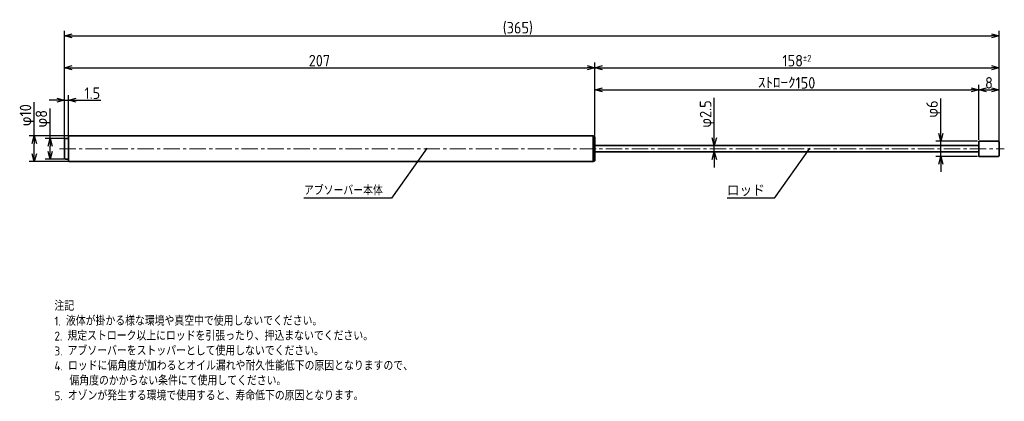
# Model space of a CAD drawing. Header units: millimetres. Extents: x 90 to 474, y 82 to 1007.
# Tile 2 of 2: x 90 to 474, y 858 to 1007. Entities that reach past the tile are written whole.
import ezdxf

# ---------------------------------------------------------------- set-up
doc = ezdxf.new("R2010")
doc.units = ezdxf.units.MM
doc.header["$LTSCALE"] = 0.2
doc.linetypes.add('CENTER', pattern=[50.8, 31.75, -6.35, 6.35, -6.35])
for name, color, linetype, lineweight in [('18-0-CON', 3, 'Continuous', 18), ('18-2-CEN', 1, 'CENTER', 18), ('35-0-CON', 7, 'Continuous', 35)]:
    doc.layers.add(name, color=color, linetype=linetype, lineweight=lineweight)
doc.styles.add('Dimension', font='isocp.shx', dxfattribs={"bigfont": 'bigfont.shx'})
doc.styles.get("Standard").update_dxf_attribs({"font": 'isocp.shx', "bigfont": 'bigfont.shx'})
doc.dimstyles.new('外形図／部品図', dxfattribs={"dimscale": 0, "dimtxt": 4.5, "dimasz": 3, "dimexe": 2, "dimexo": 0.5, "dimgap": 0.5, "dimtad": 1, "dimdec": 3, "dimdsep": 46, "dimtxsty": 'Dimension', "dimblk": 'OPEN30', "dimcen": 2.5, "dimclrd": 161, "dimclre": 161, "dimclrt": 161, "dimazin": 2, "dimtm": 1e-09, "dimtfac": 0.6, "dimtdec": 3, "dimtmove": 0, "dimatfit": 3, "dimldrblk": 'OPEN30', "dimfxl": 1, "dimarcsym": 0})

# ---------------------------------------------------------------- blocks, each defined once
blk = doc.blocks.new('_Open30')
at = {"color": 0, "linetype": 'ByBlock', "lineweight": -2}
for p, q in [((-1, 0.27), (0, 0)), ((0, 0), (-1, -0.27)), ((0, 0), (-1, 0))]:
    blk.add_line(p, q, dxfattribs=at)
blk = doc.blocks.new('*D26')
at = {"layer": '18-0-CON', "color": 161, "lineweight": -2}
for p, q in [((107.34, 960.96), (107.34, 990.42)), ((110.34, 988.42), (311.36, 988.42)), ((314.36, 961.92), (314.36, 990.42))]:
    blk.add_line(p, q, dxfattribs=at)
at = {"layer": 'Defpoints', "color": 0}
for p in [(314.36, 988.42), (314.36, 961.42), (107.34, 960.46)]:
    blk.add_point(p, dxfattribs=at)
at = {"layer": '18-0-CON', "color": 161, "lineweight": -2, "xscale": 3, "yscale": 3, "zscale": 3, "rotation": 180}
blk.add_blockref('_Open30', (107.34, 988.42), dxfattribs=at)
at = {"layer": '18-0-CON', "color": 161, "lineweight": -2, "xscale": 3, "yscale": 3, "zscale": 3}
blk.add_blockref('_Open30', (314.36, 988.42), dxfattribs=at)
at = {"layer": '18-0-CON', "color": 161, "insert": (206.84, 991.17), "char_height": 4.5, "attachment_point": 5, "style": 'Dimension'}
blk.add_mtext('207', dxfattribs=at)
blk = doc.blocks.new('*D27')
at = {"layer": '18-0-CON', "color": 161, "lineweight": -2}
for p, q in [((95.49, 961.76), (95.49, 974.99)), ((108.64, 961.76), (93.49, 961.76)), ((95.49, 954.76), (95.49, 958.76)), ((108.64, 951.76), (93.49, 951.76))]:
    blk.add_line(p, q, dxfattribs=at)
at = {"layer": 'Defpoints', "color": 0}
for p in [(109.14, 961.76), (95.49, 951.76), (109.14, 951.76)]:
    blk.add_point(p, dxfattribs=at)
at = {"layer": '18-0-CON', "color": 161, "lineweight": -2, "xscale": 3, "yscale": 3, "zscale": 3}
for p, rotation in [((95.49, 961.76), 90), ((95.49, 951.76), 270)]:
    blk.add_blockref('_Open30', p, dxfattribs=dict(at, rotation=rotation))
at = {"layer": '18-0-CON', "color": 161, "insert": (92.74, 969.88), "char_height": 4.5, "attachment_point": 5, "rotation": 90, "style": 'Dimension'}
blk.add_mtext('φ10', dxfattribs=at)
blk = doc.blocks.new('*D31')
at = {"layer": '18-0-CON', "color": 161, "lineweight": -2}
for p, q in [((361.08, 961.01), (361.08, 976.68)), ((382.54, 958.01), (359.08, 958.01)), ((361.08, 955.51), (361.08, 958.01)), ((382.54, 955.51), (359.08, 955.51)), ((361.08, 952.51), (361.08, 949.51))]:
    blk.add_line(p, q, dxfattribs=at)
at = {"layer": 'Defpoints', "color": 0}
for p in [(383.04, 958.01), (361.08, 955.51), (383.04, 955.51)]:
    blk.add_point(p, dxfattribs=at)
at = {"layer": '18-0-CON', "color": 161, "lineweight": -2, "xscale": 3, "yscale": 3, "zscale": 3}
for p, rotation in [((361.08, 958.01), 270), ((361.08, 955.51), 90)]:
    blk.add_blockref('_Open30', p, dxfattribs=dict(at, rotation=rotation))
at = {"layer": '18-0-CON', "color": 161, "insert": (358.33, 970.34), "char_height": 4.5, "attachment_point": 5, "rotation": 90, "style": 'Dimension'}
blk.add_mtext('φ2.5', dxfattribs=at)
blk = doc.blocks.new('*D32')
at = {"layer": '18-0-CON', "color": 161, "lineweight": -2}
for p, q in [((107.34, 960.96), (107.34, 1002.85)), ((110.34, 1000.85), (469.34, 1000.85)), ((472.34, 957.26), (472.34, 1002.85))]:
    blk.add_line(p, q, dxfattribs=at)
at = {"layer": 'Defpoints', "color": 0}
for p in [(472.34, 1000.85), (107.34, 960.46), (472.34, 956.76)]:
    blk.add_point(p, dxfattribs=at)
at = {"layer": '18-0-CON', "color": 161, "lineweight": -2, "xscale": 3, "yscale": 3, "zscale": 3, "rotation": 180}
blk.add_blockref('_Open30', (107.34, 1000.85), dxfattribs=at)
at = {"layer": '18-0-CON', "color": 161, "lineweight": -2, "xscale": 3, "yscale": 3, "zscale": 3}
blk.add_blockref('_Open30', (472.34, 1000.85), dxfattribs=at)
at = {"layer": '18-0-CON', "color": 161, "insert": (284.34, 1003.82), "char_height": 4.5, "attachment_point": 5, "style": 'Dimension'}
blk.add_mtext('(365)', dxfattribs=at)
blk = doc.blocks.new('*D33')
at = {"layer": '18-0-CON', "color": 161, "lineweight": -2}
for p, q in [((314.36, 961.92), (314.36, 981.76)), ((464.34, 960.26), (464.34, 981.76)), ((317.36, 979.76), (461.34, 979.76))]:
    blk.add_line(p, q, dxfattribs=at)
at = {"layer": 'Defpoints', "color": 0}
for p in [(464.34, 979.76), (314.36, 961.42), (464.34, 959.76)]:
    blk.add_point(p, dxfattribs=at)
at = {"layer": '18-0-CON', "color": 161, "lineweight": -2, "xscale": 3, "yscale": 3, "zscale": 3, "rotation": 180}
blk.add_blockref('_Open30', (314.36, 979.76), dxfattribs=at)
at = {"layer": '18-0-CON', "color": 161, "lineweight": -2, "xscale": 3, "yscale": 3, "zscale": 3}
blk.add_blockref('_Open30', (464.34, 979.76), dxfattribs=at)
at = {"layer": '18-0-CON', "color": 161, "insert": (389.34, 982.51), "char_height": 4.5, "attachment_point": 5, "style": 'Dimension'}
blk.add_mtext('\\A2;ｽﾄﾛｰｸ150', dxfattribs=at)
blk = doc.blocks.new('*D34')
at = {"layer": '18-0-CON', "color": 161, "lineweight": -2}
for p, q in [((107.34, 960.96), (107.34, 977.73)), ((108.84, 961.96), (108.84, 977.73)), ((104.34, 975.73), (101.34, 975.73)), ((107.34, 975.73), (108.84, 975.73)), ((111.84, 975.73), (121.42, 975.73))]:
    blk.add_line(p, q, dxfattribs=at)
at = {"layer": 'Defpoints', "color": 0}
for p in [(108.84, 975.73), (108.84, 961.46), (107.34, 960.46)]:
    blk.add_point(p, dxfattribs=at)
at = {"layer": '18-0-CON', "color": 161, "lineweight": -2, "xscale": 3, "yscale": 3, "zscale": 3}
blk.add_blockref('_Open30', (107.34, 975.73), dxfattribs=at)
at = {"layer": '18-0-CON', "color": 161, "lineweight": -2, "xscale": 3, "yscale": 3, "zscale": 3, "rotation": 180}
blk.add_blockref('_Open30', (108.84, 975.73), dxfattribs=at)
at = {"layer": '18-0-CON', "color": 161, "insert": (118.13, 978.48), "char_height": 4.5, "attachment_point": 5, "style": 'Dimension'}
blk.add_mtext('1.5', dxfattribs=at)
blk = doc.blocks.new('*D35')
at = {"layer": '18-0-CON', "color": 161, "lineweight": -2}
for p, q in [((101.68, 960.76), (101.68, 972.48)), ((107.14, 960.76), (99.68, 960.76)), ((101.68, 955.76), (101.68, 957.76)), ((107.14, 952.76), (99.68, 952.76))]:
    blk.add_line(p, q, dxfattribs=at)
at = {"layer": 'Defpoints', "color": 0}
for p in [(107.64, 960.76), (101.68, 952.76), (107.64, 952.76)]:
    blk.add_point(p, dxfattribs=at)
at = {"layer": '18-0-CON', "color": 161, "lineweight": -2, "xscale": 3, "yscale": 3, "zscale": 3}
for p, rotation in [((101.68, 960.76), 90), ((101.68, 952.76), 270)]:
    blk.add_blockref('_Open30', p, dxfattribs=dict(at, rotation=rotation))
at = {"layer": '18-0-CON', "color": 161, "insert": (98.93, 968.49), "char_height": 4.5, "attachment_point": 5, "rotation": 90, "style": 'Dimension'}
blk.add_mtext('φ8', dxfattribs=at)
blk = doc.blocks.new('*D46')
at = {"layer": '18-0-CON', "color": 161, "lineweight": -2}
for p, q in [((464.34, 960.26), (464.34, 981.76)), ((472.34, 957.26), (472.34, 981.76)), ((467.34, 979.76), (469.34, 979.76))]:
    blk.add_line(p, q, dxfattribs=at)
at = {"layer": 'Defpoints', "color": 0}
for p in [(472.34, 979.76), (464.34, 959.76), (472.34, 956.76)]:
    blk.add_point(p, dxfattribs=at)
at = {"layer": '18-0-CON', "color": 161, "lineweight": -2, "xscale": 3, "yscale": 3, "zscale": 3, "rotation": 180}
blk.add_blockref('_Open30', (464.34, 979.76), dxfattribs=at)
at = {"layer": '18-0-CON', "color": 161, "lineweight": -2, "xscale": 3, "yscale": 3, "zscale": 3}
blk.add_blockref('_Open30', (472.34, 979.76), dxfattribs=at)
at = {"layer": '18-0-CON', "color": 161, "insert": (468.34, 982.51), "char_height": 4.5, "attachment_point": 5, "style": 'Dimension'}
blk.add_mtext('8', dxfattribs=at)
blk = doc.blocks.new('*D47')
at = {"layer": '18-0-CON', "color": 161, "lineweight": -2}
for p, q in [((449.56, 962.76), (449.56, 976.37)), ((463.84, 959.76), (447.56, 959.76)), ((449.56, 953.76), (449.56, 959.76)), ((463.84, 953.76), (447.56, 953.76)), ((449.56, 950.76), (449.56, 947.76))]:
    blk.add_line(p, q, dxfattribs=at)
at = {"layer": 'Defpoints', "color": 0}
for p in [(464.34, 959.76), (449.56, 953.76), (464.34, 953.76)]:
    blk.add_point(p, dxfattribs=at)
at = {"layer": '18-0-CON', "color": 161, "lineweight": -2, "xscale": 3, "yscale": 3, "zscale": 3}
for p, rotation in [((449.56, 959.76), 270), ((449.56, 953.76), 90)]:
    blk.add_blockref('_Open30', p, dxfattribs=dict(at, rotation=rotation))
at = {"layer": '18-0-CON', "color": 161, "insert": (446.81, 972.27), "char_height": 4.5, "attachment_point": 5, "rotation": 90, "style": 'Dimension'}
blk.add_mtext('φ6', dxfattribs=at)
blk = doc.blocks.new('*D48')
at = {"layer": '18-0-CON', "color": 161, "lineweight": -2}
for p, q in [((314.36, 961.92), (314.36, 990.42)), ((317.36, 988.42), (469.34, 988.42)), ((472.34, 957.26), (472.34, 990.42))]:
    blk.add_line(p, q, dxfattribs=at)
at = {"layer": 'Defpoints', "color": 0}
for p in [(472.34, 988.42), (314.36, 961.42), (472.34, 956.76)]:
    blk.add_point(p, dxfattribs=at)
at = {"layer": '18-0-CON', "color": 161, "lineweight": -2, "xscale": 3, "yscale": 3, "zscale": 3, "rotation": 180}
blk.add_blockref('_Open30', (314.36, 988.42), dxfattribs=at)
at = {"layer": '18-0-CON', "color": 161, "lineweight": -2, "xscale": 3, "yscale": 3, "zscale": 3}
blk.add_blockref('_Open30', (472.34, 988.42), dxfattribs=at)
at = {"layer": '18-0-CON', "color": 161, "insert": (393.35, 991.17), "char_height": 4.5, "attachment_point": 5, "style": 'Dimension'}
blk.add_mtext('\\A2;158{\\H2.700000;±2}', dxfattribs=at)

msp = doc.modelspace()

# ---------------------------------------------------------------- linework, layer by layer
at = {"layer": '18-2-CEN'}
msp.add_line((105.3363627, 956.7629785), (474.3363755, 956.7632273), dxfattribs=at)
at = {"layer": '35-0-CON'}
for p, q in [((108.8363627, 952.0629785), (108.8363627, 961.4629785)), ((109.1363627, 961.7629785), (313.7555514, 961.7629785)), ((313.7555514, 951.7629785), (313.7555514, 961.7629785)), ((313.7555514, 961.7629785), (314.3554948, 961.416601)), ((314.3554948, 961.416601), (314.3555619, 952.1093947)), ((107.3363627, 960.4629785), (107.3363627, 953.0629785)), ((107.6363627, 960.7629785), (108.5363627, 960.7629785)), ((314.3555025, 958.0137074), (464.3363583, 958.0137074)), ((464.3363522, 959.7632253), (471.8363552, 959.7632384)), ((464.3363522, 959.7632253), (464.3363732, 953.7632253)), ((472.336356, 959.2632423), (472.3363949, 954.2632423)), ((314.3555542, 955.5137074), (464.3363671, 955.5137074)), ((464.3363988, 953.7632253), (471.8363958, 953.7632384)), ((107.6363627, 952.7629785), (108.5363627, 952.7629785)), ((109.1363627, 951.7629785), (313.7555514, 951.7629785)), ((313.7555514, 951.7629785), (314.3555619, 952.1093947))]:
    msp.add_line(p, q, dxfattribs=at)
for centre, radius, start, end in [((109.1363627, 961.4629785), 0.3, 90, 180), ((107.6363627, 960.4629785), 0.3, 90, 180), ((108.5363627, 961.0629785), 0.3, 270, 0), ((471.836356, 959.2632384), 0.5, 0.000445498, 90.000100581), ((471.8363949, 954.2632384), 0.5, 270.000100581, 0.000445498), ((107.6363627, 953.0629785), 0.3, 180, 270), ((108.5363627, 952.4629785), 0.3, 0, 90), ((109.1363627, 952.0629785), 0.3, 180, 270)]:
    msp.add_arc(centre, radius, start, end, dxfattribs=at)

# ---------------------------------------------------------------- texts
at = {"layer": '18-0-CON', "attachment_point": 1}
for s, insert, char_height, width in [('アブソーバー本体', (200.8092791, 942.1476233), 3.5, 45.267510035), ('ロッド', (365.9739366, 942.7364245), 4.5, 40.67877135), ('注記\\P1. 液体が掛かる様な環境や真空中で使用しないでください。\\P2. 規定ストローク以上にロッドを引張ったり、押込まないでください。\\P3. アブソーバーをストッパーとして使用しないでください。\\P4. ロッドに偏角度が加わるとオイル漏れや耐久性能低下の原因となりますので、\\P\u3000 偏角度のかからない条件にて使用してください。\\P5. オゾンが発生する環境で使用すると、寿命低下の原因となります。', (103.3620112, 897.0369775), 3.5, 221.654226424)]:
    msp.add_mtext(s, dxfattribs=dict(at, insert=insert, char_height=char_height, width=width))

# ---------------------------------------------------------------- dimensions: what is measured, and where the dimension line sits
at = {"layer": '18-0-CON'}
for base, p1, p2, override, picture, middle in [((472.3363755, 1000.8474473), (107.3363627, 960.4629785), (472.3363755, 956.7634901), {"dimscale": 1, "dimdec": 1, "dimpost": '(<>)'}, '*D32', (284.3363914, 1000.8474473)), ((314.3554948, 988.4233604), (107.3363627, 960.4629785), (314.3554948, 961.416601), {"dimscale": 1, "dimdec": 1}, '*D26', (206.8363914, 988.4233604)), ((464.3363522, 979.7605324), (314.3554948, 961.416601), (464.3363522, 959.7632253), {"dimscale": 1, "dimgap": 0.5, "dimdec": 1, "dimpost": 'ｽﾄﾛｰｸ<>', "dimtol": 0, "dimlim": 0, "dimtp": 2, "dimtm": 2, "dimtolj": 2}, '*D33', (389.3363574, 979.7605324))]:
    dim = msp.add_linear_dim(base=base, p1=p1, p2=p2, dimstyle='外形図／部品図', override=override, dxfattribs=at)
    dim.commit()
    dim.dimension.update_dxf_attribs({"geometry": picture, "text_midpoint": middle, "dimtype": 160})
for base, p1, p2, override, picture, middle in [((472.3363755, 988.4233604), (314.3554948, 961.416601), (472.3363755, 956.763226), {"dimscale": 1, "dimgap": 0.5, "dimdec": 1, "dimtol": 1, "dimlim": 0, "dimtp": 2, "dimtm": 2, "dimtolj": 2}, '*D48', (393.3459351, 991.1733604)), ((472.3363755, 979.7605324), (464.3363522, 959.7632253), (472.3363755, 956.7632423), {"dimscale": 1}, '*D46', (468.3363638, 982.5105324)), ((108.8363627, 975.7281877), (107.3363627, 960.4629785), (108.8363627, 961.4629785), {"dimscale": 1}, '*D34', (118.1295607, 978.4781877))]:
    dim = msp.add_linear_dim(base=base, p1=p1, p2=p2, dimstyle='外形図／部品図', override=override, dxfattribs=at)
    dim.commit()
    dim.dimension.update_dxf_attribs({"geometry": picture, "text_midpoint": middle})
for base, p1, p2, override, picture, middle in [((361.0847473, 955.5137074), (383.0361772, 958.0137074), (383.0366628, 955.5137074), {"dimscale": 1, "dimdec": 6, "dimpost": 'φ<>'}, '*D31', (361.0847473, 970.3444055)), ((95.4899799, 951.7629785), (109.1363627, 961.7629785), (109.1363627, 951.7629785), {"dimscale": 1, "dimgap": 0.5, "dimpost": 'φ<>', "dimtol": 0, "dimlim": 0, "dimtm": 0.3}, '*D27', (95.4899799, 969.8772501)), ((449.5626246, 953.7632253), (464.3363918, 959.7632253), (464.3363732, 953.7632253), {"dimscale": 1, "dimpost": 'φ<>'}, '*D47', (449.5626246, 972.2692576)), ((101.677033, 952.7629785), (107.6363627, 960.7629785), (107.6363627, 952.7629785), {"dimscale": 1, "dimpost": 'φ<>'}, '*D35', (101.677033, 968.4882953))]:
    dim = msp.add_linear_dim(base=base, p1=p1, p2=p2, angle=90, dimstyle='外形図／部品図', override=override, dxfattribs=at)
    dim.commit()
    dim.dimension.update_dxf_attribs({"geometry": picture, "text_midpoint": middle, "dimtype": 160})

# ---------------------------------------------------------------- leaders
for points in [[(248.6584376, 956.7637074), (234.9544165, 937.4986609), (200.8235933, 937.4986609)], [(398.1572547, 956.7631781), (384.4536102, 937.4986609), (366.1053488, 937.4986609)]]:
    msp.add_leader(points, dimstyle='外形図／部品図', override={"dimscale": 1, "dimldrblk": 'DotSmall'}, dxfattribs=at)

doc.saveas('drawing.dxf')
